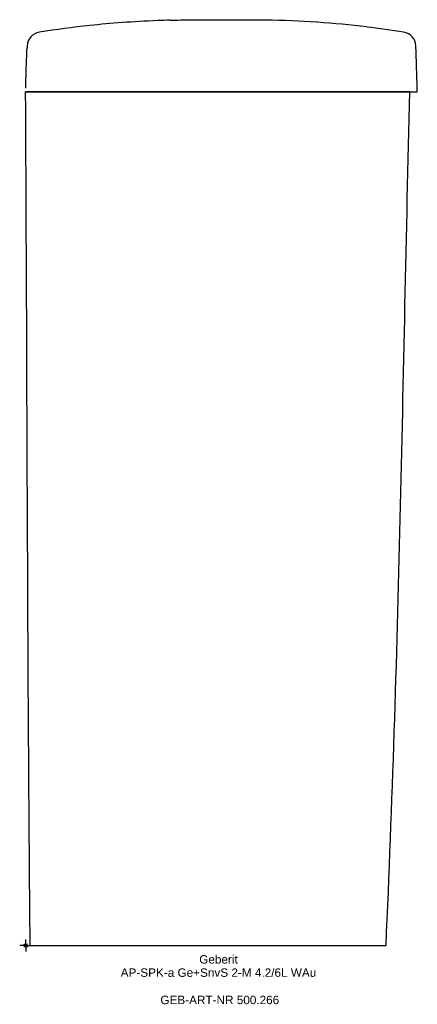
# Model space of a CAD drawing. Header units: millimetres. Extents: x -2 to 163, y -24 to 385.
import ezdxf
from ezdxf.enums import TextEntityAlignment as Align

# ---------------------------------------------------------------- set-up
doc = ezdxf.new("R2010")
doc.units = ezdxf.units.MM
doc.layers.get('0').update_dxf_attribs({"linetype": 'CONTINUOUS'})
for name, color, linetype, lineweight in [('Arbeitspunkt(DIN)', 7, 'CONTINUOUS', 25), ('GEB-ART-NR', 1, 'CONTINUOUS', 18), ('GEB-BEZUG', 2, 'CONTINUOUS', 25), ('GEB-TEXT', 5, 'CONTINUOUS', 18)]:
    doc.layers.add(name, color=color, linetype=linetype, lineweight=lineweight)
doc.layers.add('GEB-KONTUR-A', color=5, linetype='CONTINUOUS')
doc.styles.get("Standard").update_dxf_attribs({"font": 'arial.ttf'})

# ---------------------------------------------------------------- blocks, each defined once
blk = doc.blocks.new('Einfügepunkt')
at = {"layer": 'GEB-BEZUG'}
for p, q in [((-0.71, -0.71), (0.71, 0.71)), ((-0.71, 0.71), (0.71, -0.71))]:
    blk.add_line(p, q, dxfattribs=at)

msp = doc.modelspace()

# ---------------------------------------------------------------- linework, layer by layer
at = {"layer": 'Arbeitspunkt(DIN)', "ltscale": 25}
for q in [(-2.5, 0), (0, 2.5), (0, -2.5), (2.5, 0)]:
    msp.add_line((0, 0), q, dxfattribs=at)
at = {"layer": 'GEB-KONTUR-A', "ltscale": 25}
for p, q in [((-0.04, 355), (-0.04, 355)), ((159.88, 355), (162.96, 355.1)), ((8.52, 0), (54.96, 0))]:
    msp.add_line(p, q, dxfattribs=at)
for centre, radius, start, end in [((6.61, 373.92), 6, 98.651, 177.4386), ((156.36, 373.93), 6, 2.1905, 81.3123), ((865.7, 335.5), 865.95, 177.48829, 177.50378)]:
    msp.add_arc(centre, radius, start, end, dxfattribs=at)
for centre, major_axis, ratio, start_param, end_param in [((171.18, 106.6), (301.31, -160.63), 0.754016, 2.043314, 2.106744), ((776.7, 339.47), (-34.06, -776.11), 1, 4.712389, 4.712411)]:
    msp.add_ellipse(centre, major_axis=major_axis, ratio=ratio, start_param=start_param, end_param=end_param, dxfattribs=at)
for points, knots in [([(59.96, 384.83), (59.96, 384.83), (60.09, 384.83), (60.63, 384.84), (61.02, 384.85), (62.54, 384.88), (64, 384.91), (67.63, 384.97), (69.79, 385), (73.38, 385.02), (74.66, 385.03), (77.28, 385.04), (78.62, 385.04), (79.96, 385.04)], [0, 0, 0, 0, 0.400979, 0.400979, 0.801496, 0.801496, 1.568594, 1.568594, 2.335716, 2.335716, 2.73623, 2.73623, 3.137196, 3.137196, 3.137196, 3.137196]), ([(79.96, 385.04), (81.29, 385.04), (82.63, 385.04), (85.25, 385.03), (86.53, 385.03), (90.12, 385.01), (92.29, 385), (95.91, 384.96), (97.37, 384.94), (98.89, 384.92), (99.29, 384.92), (99.82, 384.91), (99.96, 384.9), (99.96, 384.9)], [0, 0, 0, 0, 0.401094, 0.401094, 0.801745, 0.801745, 1.568754, 1.568754, 2.335749, 2.335749, 2.736406, 2.736406, 3.137513, 3.137513, 3.137513, 3.137513]), ([(54.96, 384.65), (44.48, 384.24), (27.97, 383), (12.79, 380.93), (5.71, 379.85)], [0, 0, 0, 0, 0.550867, 1, 1, 1, 1]), ([(121.45, 383.96), (121.37, 383.97), (114.21, 384.46), (107.04, 384.74), (99.96, 384.9)], [0, 0, 0, 0, 0.011881, 1, 1, 1, 1]), ([(0, 356.5), (0.08, 359.83), (0.19, 363.17), (0.36, 367.94), (0.42, 369.38), (0.5, 371.36), (0.52, 371.9), (0.55, 372.65), (0.56, 372.85), (0.57, 373.1), (0.57, 373.14), (0.58, 373.21), (0.58, 373.23), (0.58, 373.26), (0.58, 373.27), (0.58, 373.31), (0.58, 373.32), (0.58, 373.35), (0.58, 373.36), (0.58, 373.36)], [0.150551, 0.150551, 0.150551, 0.150551, 1.153742, 1.153742, 1.586385, 1.586385, 1.748622, 1.748622, 1.809539, 1.809539, 1.824064, 1.824064, 1.831336, 1.831336, 1.838619, 1.838619, 1.853262, 1.853262, 1.885426, 1.885426, 1.885426, 1.885426]), ([(0.62, 374.19), (0.62, 374.19), (0.62, 374.17), (0.61, 374.07), (0.61, 373.85), (0.59, 373.61), (0.59, 373.45)], [0, 0, 0, 0, 0.21235, 0.45511, 0.72519, 1, 1, 1, 1]), ([(162.96, 355.1), (162.87, 358.28), (162.77, 362.17), (162.63, 366.31), (162.55, 368.86), (162.46, 371.51), (162.36, 374.16)], [0, 0, 0, 0, 0.6191587, 0.6191587, 0.6191587, 1, 1, 1, 1]), ([(-0.04, 355), (-0.04, 355), (-0.04, 355), (-0.04, 355), (-0.04, 355), (-0.04, 355), (-0.04, 355), (-0.04, 355)], [0.2673992, 0.2673992, 0.2673992, 0.2673992, 0.26803307, 0.26803307, 0.28052941, 0.28052941, 0.2975414, 0.2975414, 0.2975414, 0.2975414]), ([(-0.03, 355), (-0.03, 355), (-0.03, 355), (-0.04, 355), (-0.04, 355), (-0.04, 355)], [0.0885153, 0.0885153, 0.0885153, 0.0885153, 0.1481871, 0.1481871, 0.2348543, 0.2348543, 0.2348543, 0.2348543]), ([(1.87, 0), (1.55, 33.28), (1.32, 66.58), (0.72, 171.67), (0.51, 243.5), (0.11, 328.55), (0.05, 341.78), (-0.03, 355)], [0, 0, 0, 0, 10.00042, 10.00042, 31.554817, 31.554817, 35.523556, 35.523556, 35.523556, 35.523556]), ([(6.67, 355), (6.23, 355), (5.34, 355), (4.07, 355), (2.91, 355), (1.55, 355), (0.32, 355), (-0.03, 355), (-0.03, 355)], [0, 0, 0, 0, 0.125, 0.25, 0.375, 0.5, 0.75, 0.9997609, 0.9997609, 0.9997609, 0.9997609]), ([(54.96, 355), (53.71, 355), (52.46, 355), (44.41, 355), (37.61, 355), (26.79, 355), (22.77, 355), (17.78, 355), (16.81, 355), (14.35, 355), (12.87, 355), (10.63, 355), (9.89, 355), (8.95, 355), (8.75, 355), (8.26, 355), (7.96, 355), (7.51, 355), (7.36, 355), (7.11, 355), (7.02, 355), (6.88, 355), (6.85, 355), (6.76, 355), (6.72, 355), (6.67, 355)], [-4.831598, -4.831598, -4.831598, -4.831598, -4.456524, -4.456524, -2.415717, -2.415717, -1.209209, -1.209209, -0.917653, -0.917653, -0.471344, -0.471344, -0.246885, -0.246885, -0.188905, -0.188905, -0.098922, -0.098922, -0.053514, -0.053514, -0.024829, -0.024829, -0.013793, -0.013793, 0, 0, 0, 0]), ([(6.71, 355), (6.79, 355), (6.88, 355), (7.06, 355), (7.15, 355), (7.35, 355), (7.44, 355), (7.87, 355), (8.18, 355), (8.76, 355), (8.93, 355), (9.88, 355.01), (10.65, 355.01), (12.91, 355.01), (14.51, 355.01), (17.05, 355.01), (18.05, 355.01), (23.03, 355.01), (26.66, 355.01), (34.67, 355.02), (38.6, 355.02), (44.8, 355.03), (46.84, 355.03), (50.89, 355.03), (52.93, 355.03), (54.96, 355.03)], [0.000066, 0.000066, 0.000066, 0.000066, 0.024579, 0.024579, 0.054898, 0.054898, 0.085939, 0.085939, 0.192623, 0.192623, 0.237408, 0.237408, 0.44068, 0.44068, 0.830747, 0.830747, 1.088839, 1.088839, 2.103756, 2.103756, 3.148907, 3.148907, 3.656016, 3.656016, 4.163342, 4.163342, 4.163342, 4.163342]), ([(54.96, 355.03), (73.58, 355.05), (90.48, 355.05), (108.14, 355.06), (112.25, 355.06), (117.31, 355.07), (118.38, 355.07), (120.58, 355.07), (121.76, 355.07), (123.78, 355.07), (124.64, 355.07), (126.45, 355.07), (127.39, 355.07), (130.35, 355.07), (132.36, 355.07), (135.24, 355.07), (136.2, 355.08), (138.65, 355.08), (140.02, 355.08), (141.89, 355.08), (142.48, 355.08), (143.74, 355.08), (144.36, 355.08), (145.19, 355.08), (145.45, 355.08), (146.1, 355.08), (146.46, 355.08), (147.06, 355.08), (147.31, 355.08), (148.04, 355.08), (148.51, 355.08), (149.14, 355.09), (149.33, 355.09), (149.89, 355.09), (150.25, 355.09), (151.36, 355.09), (152.04, 355.09), (153.24, 355.09), (153.82, 355.09), (155.48, 355.09), (156.47, 355.09), (158.23, 355.1), (159.03, 355.1), (159.96, 355.1), (160.21, 355.1), (160.83, 355.1), (161.18, 355.1), (161.95, 355.1), (162.32, 355.1), (162.82, 355.1), (162.96, 355.1), (162.96, 355.1)], [0.000001, 0.000001, 0.000001, 0.000001, 5.589608, 5.589608, 7.221305, 7.221305, 7.661034, 7.661034, 8.129857, 8.129857, 8.491199, 8.491199, 8.883853, 8.883853, 9.743313, 9.743313, 10.198674, 10.198674, 10.963544, 10.963544, 11.383909, 11.383909, 11.935996, 11.935996, 12.23373, 12.23373, 12.699931, 12.699931, 13.101721, 13.101721, 13.909466, 13.909466, 14.253326, 14.253326, 14.998692, 14.998692, 16.600011, 16.600011, 18.322958, 18.322958, 21.843383, 21.843383, 25.569332, 25.569332, 26.974948, 26.974948, 29.432936, 29.432936, 33.120346, 33.120346, 36.803133, 36.803133, 36.803133, 36.803133]), ([(159.88, 355), (159.88, 355), (159.39, 355), (157.55, 355), (155.13, 355), (152.56, 355), (150.66, 355), (148.87, 355), (147.35, 355), (145.96, 355), (144.72, 355), (143.67, 355), (142.37, 355), (140.64, 355), (138.26, 355), (135.21, 355), (131.66, 355), (127.85, 355), (123.9, 355), (119.89, 355), (115.86, 355), (110.45, 355), (100.98, 355), (87.44, 355), (71.2, 355), (60.37, 355), (54.96, 355)], [0, 0, 0, 0, 0.125, 0.25, 0.375, 0.4375, 0.5, 0.53125, 0.5625, 0.59375, 0.609375, 0.625, 0.640625, 0.65625, 0.671875, 0.6875, 0.703125, 0.71875, 0.734375, 0.75, 0.765625, 0.78125, 0.8125, 0.875, 0.9375, 0.9999971, 0.9999971, 0.9999971, 0.9999971]), ([(1.87, 0), (1.87, 0), (2.12, 0), (3.16, 0), (4.54, 0), (5.75, 0), (7.1, 0), (8.04, 0), (8.52, 0)], [0.0686541, 0.0686541, 0.0686541, 0.0686541, 0.25, 0.5, 0.625, 0.75, 0.875, 1, 1, 1, 1]), ([(54.96, 0), (60.01, 0), (65.07, 0), (75.18, 0), (85.29, 0), (97.93, 0), (106.79, 0), (111.84, 0), (115.63, 0), (119.41, 0), (123.14, 0), (126.74, 0), (129.44, 0), (131.26, 0), (132.82, 0), (134.25, 0), (135.43, 0), (136.35, 0), (137.12, 0), (138.07, 0), (139.15, 0), (140.35, 0), (141.85, 0), (143.57, 0), (145.98, 0), (148.21, 0), (149.68, 0), (149.96, 0), (149.96, 0)], [0, 0, 0, 0, 0.0625, 0.0625, 0.125, 0.1875, 0.21875, 0.234375, 0.25, 0.265625, 0.28125, 0.296875, 0.3125, 0.3203125, 0.328125, 0.34375, 0.359375, 0.375, 0.390625, 0.40625, 0.4375, 0.46875, 0.5, 0.5625, 0.625, 0.75, 0.875, 1, 1, 1, 1])]:
    msp.add_open_spline(points, degree=3, knots=knots, dxfattribs=at)
for points in [[(59.96, 384.83), (58.29, 384.78), (56.62, 384.72), (54.96, 384.65)], [(157.27, 379.86), (152.16, 380.64), (147.03, 381.37), (141.9, 382)], [(-0.04, 355), (-0.04, 355), (0.31, 355), (1.8, 355), (4.04, 355), (5.82, 355), (6.71, 355)], [(149.96, 0), (151.25, 29.57), (153.53, 88.72), (155.97, 177.47), (157.8, 266.24), (159.11, 325.41), (159.88, 355)]]:
    msp.add_open_spline(points, degree=3, dxfattribs=at)

# ---------------------------------------------------------------- block references
at = {"ltscale": 25}
msp.add_blockref('Einfügepunkt', (0, 0), dxfattribs=at)

# ---------------------------------------------------------------- texts
at = {"layer": 'GEB-ART-NR'}
msp.add_text('GEB-ART-NR 500.266', height=3.5, dxfattribs=at).set_placement((80.78, -24.37), align=Align.CENTER)
at = {"layer": 'GEB-TEXT'}
for s, p in [('Geberit', (80.23, -7.5)), ('AP-SPK-a Ge+SnvS 2-M 4.2/6L WAu', (80.23, -13))]:
    msp.add_text(s, height=3.5, dxfattribs=at).set_placement(p, align=Align.CENTER)

doc.saveas('drawing.dxf')
